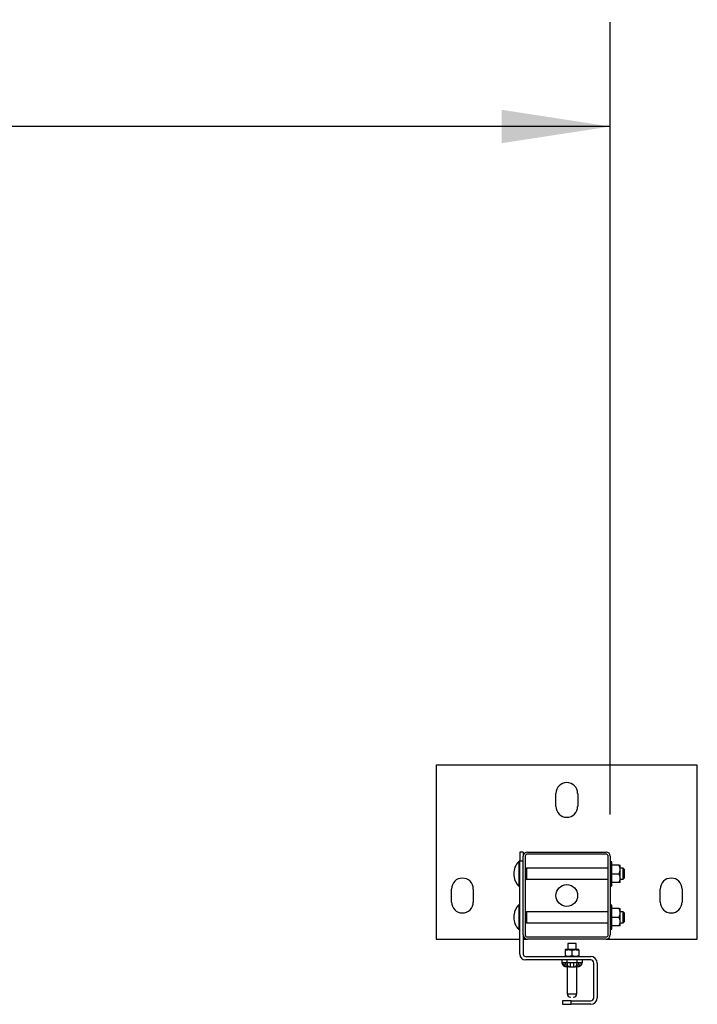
# Model space of a CAD drawing. Header units: inches. Extents: x 0.1 to 10.7, y 0.1 to 8.
# Tile 21 of 42: x 4.6 to 5.4, y 6.1 to 7.2. Entities that reach past the tile are written whole.
import ezdxf

# ---------------------------------------------------------------- set-up
doc = ezdxf.new("R2010")
doc.units = ezdxf.units.IN
doc.header["$MEASUREMENT"] = 0
doc.layers.add('DIMENSIONS', color=140, linetype='Continuous', lineweight=25)
doc.styles.add('SLDTEXTSTYLE0', font='TXT', dxfattribs={"width": 0.7})
doc.dimstyles.new('SLDDIMSTYLE3', dxfattribs={"dimtxt": 0.084961, "dimasz": 0.13, "dimexe": 0, "dimexo": 0.0625, "dimgap": 0.02124, "dimtad": 0, "dimtih": 1, "dimtoh": 1, "dimlfac": 24, "dimrnd": 1e-09, "dimzin": 4, "dimdsep": 46, "dimtxsty": 'SLDTEXTSTYLE0', "dimsah": 1, "dimcen": 0.09, "dimadec": 0, "dimazin": 1, "dimtfac": 1, "dimtofl": 0, "dimtmove": 0, "dimatfit": 3, "dimfxl": 0, "dimfrac": 2, "dimtolj": 1, "dimtzin": 12, "dimarcsym": 0})

# ---------------------------------------------------------------- blocks, each defined once
blk = doc.blocks.new('_D_10')
at = {"layer": 'DIMENSIONS'}
for p, q in [((2.1163, 6.2825), (2.1163, 7.2316)), ((5.283, 6.2825), (5.283, 7.2316)), ((2.1163, 7.1066), (3.4313, 7.1066)), ((3.5464, 7.1066), (3.5179, 7.1066)), ((3.5179, 7.1066), (3.5179, 6.9716)), ((3.9403, 7.1066), (3.9688, 7.1066)), ((3.9688, 7.1066), (3.9688, 6.9716)), ((5.283, 7.1066), (4.0554, 7.1066)), ((3.5179, 6.9716), (3.5464, 6.9716)), ((3.9688, 6.9716), (3.9403, 6.9716))]:
    blk.add_line(p, q, dxfattribs=at)
for points in [[(2.1163, 7.1066), (2.2463, 7.0866), (2.2463, 7.1266)], [(5.283, 7.1066), (5.153, 7.1266), (5.153, 7.0866)]]:
    blk.add_solid(points, dxfattribs=at)
at = {"layer": 'DIMENSIONS', "char_height": 0.08333, "attachment_point": 1, "style": 'SLDTEXTSTYLE0'}
for s, insert in [('76.00', (3.5818, 7.2331)), ('1930.4', (3.5464, 7.079))]:
    blk.add_mtext(s, dxfattribs=dict(at, insert=insert))

msp = doc.modelspace()

# ---------------------------------------------------------------- linework, layer by layer
for p, q in [((5.38716, 6.34169), (5.07466, 6.34169)), ((5.07466, 6.34169), (5.07466, 6.13336)), ((5.38716, 6.13336), (5.38716, 6.34169)), ((5.21789, 6.29221), (5.21789, 6.30783)), ((5.24394, 6.30783), (5.24394, 6.29221)), ((5.17466, 6.23743), (5.17466, 6.22702)), ((5.17883, 6.23743), (5.17466, 6.23743)), ((5.17883, 6.23743), (5.17883, 6.23252)), ((5.17883, 6.13836), (5.17883, 6.23252)), ((5.18125, 6.23252), (5.18125, 6.13836)), ((5.18383, 6.23752), (5.278, 6.23752)), ((5.278, 6.23511), (5.18383, 6.23511)), ((5.28058, 6.13836), (5.28058, 6.23252)), ((5.283, 6.23252), (5.283, 6.13836)), ((5.17341, 6.22624), (5.17341, 6.21148)), ((5.17466, 6.11504), (5.17466, 6.22702)), ((5.17466, 6.22702), (5.17883, 6.22702)), ((5.18246, 6.21815), (5.18125, 6.21815)), ((5.18246, 6.2134), (5.18246, 6.21815)), ((5.28058, 6.2181), (5.18294, 6.2181)), ((5.18294, 6.21148), (5.18294, 6.2181)), ((5.28466, 6.2258), (5.283, 6.2258)), ((5.28466, 6.19716), (5.28466, 6.2258)), ((5.29379, 6.2219), (5.28466, 6.2219)), ((5.29472, 6.21669), (5.29472, 6.2219)), ((5.29841, 6.2181), (5.29472, 6.2181)), ((5.29472, 6.20627), (5.29472, 6.21669)), ((5.29966, 6.21685), (5.29841, 6.2181)), ((5.29841, 6.21148), (5.29841, 6.2181)), ((5.29966, 6.21685), (5.29966, 6.21148)), ((5.17341, 6.21148), (5.17341, 6.19672)), ((5.18246, 6.20956), (5.18125, 6.20694)), ((5.18246, 6.20481), (5.18246, 6.20956)), ((5.18294, 6.20486), (5.18294, 6.21148)), ((5.18294, 6.20486), (5.28058, 6.20486)), ((5.28466, 6.21148), (5.29379, 6.21148)), ((5.29472, 6.20106), (5.29472, 6.20627)), ((5.29472, 6.20486), (5.29841, 6.20486)), ((5.29841, 6.20486), (5.29841, 6.21148)), ((5.29841, 6.20486), (5.29966, 6.20611)), ((5.29966, 6.21148), (5.29966, 6.20611)), ((5.09289, 6.17763), (5.09289, 6.19325)), ((5.11894, 6.19325), (5.11894, 6.17763)), ((5.283, 6.19716), (5.28466, 6.19716)), ((5.29379, 6.20106), (5.28466, 6.20106)), ((5.34289, 6.17763), (5.34289, 6.19325)), ((5.36894, 6.19325), (5.36894, 6.17763)), ((5.17341, 6.17416), (5.17341, 6.1594)), ((5.28466, 6.17372), (5.283, 6.17372)), ((5.28466, 6.14507), (5.28466, 6.17372)), ((5.29379, 6.16981), (5.28466, 6.16981)), ((5.29472, 6.16461), (5.29472, 6.16981)), ((5.17341, 6.1594), (5.17341, 6.14463)), ((5.18246, 6.16606), (5.18125, 6.16606)), ((5.18246, 6.15748), (5.18125, 6.15486)), ((5.18246, 6.16132), (5.18246, 6.16606)), ((5.18246, 6.15273), (5.18246, 6.15748)), ((5.28058, 6.16602), (5.18294, 6.16602)), ((5.18294, 6.1594), (5.18294, 6.16602)), ((5.18294, 6.15278), (5.18294, 6.1594)), ((5.28466, 6.1594), (5.29379, 6.1594)), ((5.29841, 6.16602), (5.29472, 6.16602)), ((5.29472, 6.15419), (5.29472, 6.16461)), ((5.29966, 6.16477), (5.29841, 6.16602)), ((5.29841, 6.1594), (5.29841, 6.16602)), ((5.29841, 6.15278), (5.29841, 6.1594)), ((5.29966, 6.16477), (5.29966, 6.1594)), ((5.29966, 6.1594), (5.29966, 6.15403)), ((5.18294, 6.15278), (5.28058, 6.15278)), ((5.283, 6.14507), (5.28466, 6.14507)), ((5.29379, 6.14898), (5.28466, 6.14898)), ((5.29472, 6.14898), (5.29472, 6.15419)), ((5.29472, 6.15278), (5.29841, 6.15278)), ((5.29841, 6.15278), (5.29966, 6.15403)), ((5.07466, 6.13336), (5.17466, 6.13336)), ((5.17883, 6.13836), (5.17883, 6.11504)), ((5.17883, 6.13336), (5.18383, 6.13336)), ((5.18383, 6.13577), (5.278, 6.13577)), ((5.278, 6.13336), (5.18383, 6.13336)), ((5.278, 6.13336), (5.38716, 6.13336)), ((5.23224, 6.12795), (5.23224, 6.12063)), ((5.24209, 6.12795), (5.23224, 6.12795)), ((5.24209, 6.12063), (5.24209, 6.12795)), ((5.18144, 6.11243), (5.25956, 6.11243)), ((5.23306, 6.12063), (5.22896, 6.12063)), ((5.22896, 6.1199), (5.22896, 6.11317)), ((5.24127, 6.12063), (5.23306, 6.12063)), ((5.23716, 6.11317), (5.23716, 6.1199)), ((5.24537, 6.12063), (5.24127, 6.12063)), ((5.24537, 6.1199), (5.24537, 6.11317)), ((5.25956, 6.10827), (5.18144, 6.10827)), ((5.22514, 6.10827), (5.22514, 6.10493)), ((5.22718, 6.10493), (5.22514, 6.10493)), ((5.23115, 6.10493), (5.22911, 6.10493)), ((5.23091, 6.09993), (5.23151, 6.09993)), ((5.23115, 6.10827), (5.23115, 6.10493)), ((5.23524, 6.10493), (5.23115, 6.10493)), ((5.23141, 6.09993), (5.23141, 6.06785)), ((5.23404, 6.09993), (5.23344, 6.09993)), ((5.23404, 6.09993), (5.23524, 6.09993)), ((5.23524, 6.09993), (5.23524, 6.10493)), ((5.24318, 6.10493), (5.23909, 6.10493)), ((5.23909, 6.10493), (5.23909, 6.09993)), ((5.23909, 6.09993), (5.24029, 6.09993)), ((5.24029, 6.09993), (5.24089, 6.09993)), ((5.24342, 6.09993), (5.24282, 6.09993)), ((5.24291, 6.06785), (5.24291, 6.09993)), ((5.24318, 6.10493), (5.24318, 6.10827)), ((5.24522, 6.10493), (5.24318, 6.10493)), ((5.24919, 6.10493), (5.24715, 6.10493)), ((5.24919, 6.10827), (5.24919, 6.10493)), ((5.26321, 6.06295), (5.26321, 6.10462)), ((5.26737, 6.10462), (5.26737, 6.06295)), ((5.23141, 6.06785), (5.23716, 6.06785)), ((5.23716, 6.06785), (5.24291, 6.06785)), ((5.22571, 6.05931), (5.22571, 6.05514)), ((5.23612, 6.05931), (5.22571, 6.05931)), ((5.22571, 6.05514), (5.23612, 6.05514)), ((5.23612, 6.05931), (5.25956, 6.05931)), ((5.23612, 6.05514), (5.23612, 6.05931)), ((5.25956, 6.05514), (5.23612, 6.05514))]:
    msp.add_line(p, q)
msp.add_circle((5.23091, 6.18544), 0.01302)
for centre, radius, start, end in [((5.23091, 6.30783), 0.01302, 0, 180), ((5.23091, 6.29221), 0.01302, 180, 0), ((5.18383, 6.23252), 0.005, 90, 180), ((5.18383, 6.23252), 0.00258, 90, 180), ((5.278, 6.23252), 0.005, 0, 90), ((5.278, 6.23252), 0.00258, 0, 90), ((5.18829, 6.21148), 0.02096, 135.23467, 180), ((5.17393, 6.22573), 0.000733, 0, 135.23467), ((5.18349, 6.21945), 0.00146, 242.89914, 247.79151), ((5.10591, 6.19325), 0.01302, 0, 180), ((5.18829, 6.21148), 0.02096, 180, 224.76533), ((5.18349, 6.20351), 0.00146, 112.20849, 117.10143), ((5.35591, 6.19325), 0.01302, 0, 180), ((5.17393, 6.19723), 0.000733, 224.76533, 0), ((5.10591, 6.17763), 0.01302, 180, 0), ((5.18829, 6.1594), 0.02096, 135.23467, 180), ((5.17393, 6.17364), 0.000733, 0, 135.23467), ((5.35591, 6.17763), 0.01302, 180, 0), ((5.18829, 6.1594), 0.02096, 180, 224.76533), ((5.18349, 6.16737), 0.00146, 242.89914, 247.79151), ((5.17393, 6.14515), 0.000733, 224.76533, 0), ((5.18349, 6.15143), 0.00146, 112.20849, 117.10143), ((5.18383, 6.13836), 0.005, 180, 270), ((5.18383, 6.13836), 0.00258, 180, 270), ((5.278, 6.13836), 0.005, 270, 0), ((5.278, 6.13836), 0.00258, 270, 0), ((5.18144, 6.11504), 0.00677, 180, 270), ((5.18144, 6.11504), 0.0026, 180, 270), ((5.25956, 6.10462), 0.00781, 0, 90), ((5.23187, 6.10462), 0.0047, 176.18874, 265.59805), ((5.2338, 6.10462), 0.0047, 176.18874, 265.59805), ((5.24053, 6.10462), 0.0047, 274.40195, 3.81126), ((5.24246, 6.10462), 0.0047, 274.40195, 3.81126), ((5.25956, 6.10462), 0.00365, 0, 90), ((5.23558, 6.06785), 0.00417, 180, 270), ((5.23875, 6.06785), 0.00417, 270, 0), ((5.25956, 6.06295), 0.00365, 270, 0), ((5.25956, 6.06295), 0.00781, 270, 0)]:
    msp.add_arc(centre, radius, start, end)
for centre, major_axis, ratio, start_param, end_param in [((5.23091, 6.10493), (-0.00577, 0), 0.8660254, 0, 1.5707963), ((5.23404, 6.10493), (0, 0.005), 0.5773503, 1.5707963, 3.1415927), ((5.24029, 6.10493), (0, 0.005), 0.5773503, 3.1415927, 4.712389), ((5.24342, 6.10493), (0.00577, 0), 0.8660254, 4.712389, 6.2831853)]:
    msp.add_ellipse(centre, major_axis=major_axis, ratio=ratio, start_param=start_param, end_param=end_param)
for points, knots in [([(5.18125, 6.21613), (5.1813, 6.21606), (5.18184, 6.21522), (5.18216, 6.21427), (5.18246, 6.2134)], [0, 0, 0, 0, 0.0908252, 1, 1, 1, 1]), ([(5.18125, 6.20481), (5.1813, 6.20481), (5.18184, 6.20481), (5.18216, 6.20481), (5.18246, 6.20481)], [0, 0, 0, 0, 0.0908252, 1, 1, 1, 1]), ([(5.18246, 6.2134), (5.18254, 6.21309), (5.18263, 6.21277), (5.18278, 6.21213), (5.18283, 6.21181), (5.18283, 6.21115), (5.18278, 6.21083), (5.18263, 6.21019), (5.18254, 6.20988), (5.18246, 6.20956)], [0, 0, 0, 0, 0.25, 0.25, 0.5, 0.5, 0.75, 0.75, 1, 1, 1, 1]), ([(5.18125, 6.16405), (5.1813, 6.16397), (5.18184, 6.16314), (5.18216, 6.16218), (5.18246, 6.16132)], [0, 0, 0, 0, 0.09082515, 1, 1, 1, 1]), ([(5.18246, 6.16132), (5.18254, 6.161), (5.18263, 6.16069), (5.18278, 6.16005), (5.18283, 6.15973), (5.18283, 6.15906), (5.18278, 6.15874), (5.18263, 6.15811), (5.18254, 6.15779), (5.18246, 6.15748)], [0, 0, 0, 0, 0.25, 0.25, 0.5, 0.5, 0.75, 0.75, 1, 1, 1, 1]), ([(5.18125, 6.15273), (5.1813, 6.15273), (5.18184, 6.15273), (5.18216, 6.15273), (5.18246, 6.15273)], [0, 0, 0, 0, 0.0908252, 1, 1, 1, 1]), ([(5.22911, 6.10493), (5.22879, 6.10493), (5.22847, 6.10492), (5.22782, 6.10492), (5.2275, 6.10493), (5.22718, 6.10493)], [0, 0, 0, 0, 0.5, 0.5, 1, 1, 1, 1]), ([(5.23344, 6.09993), (5.23294, 6.09993), (5.23251, 6.09993), (5.23186, 6.09993), (5.23163, 6.09993), (5.23151, 6.09993)], [0, 0, 0, 0, 0.5, 0.5, 1, 1, 1, 1]), ([(5.23909, 6.10493), (5.23845, 6.10493), (5.23781, 6.10492), (5.23652, 6.10492), (5.23588, 6.10493), (5.23524, 6.10493)], [0, 0, 0, 0, 0.5, 0.5, 1, 1, 1, 1]), ([(5.23524, 6.09993), (5.23586, 6.09993), (5.23651, 6.09993), (5.23783, 6.09993), (5.23847, 6.09993), (5.23909, 6.09993)], [0, 0, 0, 0, 0.5, 0.5, 1, 1, 1, 1]), ([(5.24282, 6.09993), (5.2427, 6.09993), (5.24247, 6.09993), (5.24182, 6.09993), (5.24139, 6.09993), (5.24089, 6.09993)], [0, 0, 0, 0, 0.5, 0.5, 1, 1, 1, 1]), ([(5.24715, 6.10493), (5.24683, 6.10493), (5.24651, 6.10492), (5.24586, 6.10492), (5.24554, 6.10493), (5.24522, 6.10493)], [0, 0, 0, 0, 0.5, 0.5, 1, 1, 1, 1])]:
    msp.add_open_spline(points, degree=3, knots=knots)
for points in [[(5.29472, 6.21669), (5.29472, 6.21847), (5.29435, 6.2202), (5.29379, 6.2219)], [(5.29379, 6.2219), (5.29435, 6.2219), (5.29472, 6.2219), (5.29472, 6.2219)], [(5.29379, 6.21148), (5.29435, 6.21318), (5.29472, 6.21491), (5.29472, 6.21669)], [(5.29472, 6.20627), (5.29472, 6.20805), (5.29435, 6.20978), (5.29379, 6.21148)], [(5.29379, 6.20106), (5.29435, 6.20277), (5.29472, 6.20449), (5.29472, 6.20627)], [(5.29472, 6.20106), (5.29472, 6.20106), (5.29435, 6.20106), (5.29379, 6.20106)], [(5.29472, 6.16461), (5.29472, 6.16638), (5.29435, 6.16811), (5.29379, 6.16981)], [(5.29379, 6.16981), (5.29435, 6.16981), (5.29472, 6.16981), (5.29472, 6.16981)], [(5.29379, 6.1594), (5.29435, 6.1611), (5.29472, 6.16283), (5.29472, 6.16461)], [(5.29472, 6.15419), (5.29472, 6.15597), (5.29435, 6.1577), (5.29379, 6.1594)], [(5.29379, 6.14898), (5.29435, 6.15068), (5.29472, 6.15241), (5.29472, 6.15419)], [(5.29472, 6.14898), (5.29472, 6.14898), (5.29435, 6.14898), (5.29379, 6.14898)], [(5.22896, 6.1199), (5.2303, 6.12035), (5.23166, 6.12063), (5.23306, 6.12063)], [(5.22896, 6.12063), (5.22896, 6.12063), (5.22896, 6.12035), (5.22896, 6.1199)], [(5.23306, 6.11243), (5.23166, 6.11243), (5.2303, 6.11272), (5.22896, 6.11317)], [(5.22896, 6.11317), (5.22896, 6.11272), (5.22896, 6.11243), (5.22896, 6.11243)], [(5.23306, 6.12063), (5.23446, 6.12063), (5.23582, 6.12035), (5.23716, 6.1199)], [(5.23716, 6.11317), (5.23582, 6.11272), (5.23446, 6.11243), (5.23306, 6.11243)], [(5.23716, 6.1199), (5.2385, 6.12035), (5.23987, 6.12063), (5.24127, 6.12063)], [(5.24127, 6.11243), (5.23987, 6.11243), (5.2385, 6.11272), (5.23716, 6.11317)], [(5.24127, 6.12063), (5.24267, 6.12063), (5.24403, 6.12035), (5.24537, 6.1199)], [(5.24537, 6.11317), (5.24403, 6.11272), (5.24267, 6.11243), (5.24127, 6.11243)], [(5.24537, 6.1199), (5.24537, 6.12035), (5.24537, 6.12063), (5.24537, 6.12063)], [(5.24537, 6.11243), (5.24537, 6.11243), (5.24537, 6.11272), (5.24537, 6.11317)]]:
    msp.add_open_spline(points, degree=3)

# ---------------------------------------------------------------- dimensions: what is measured, and where the dimension line sits
at = {"layer": 'DIMENSIONS'}
dim = msp.add_linear_dim(base=(5.283, 7.10663), p1=(2.11633, 6.23252), p2=(5.283, 6.23252), dimstyle='SLDDIMSTYLE3', dxfattribs=at)
dim.commit()
dim.dimension.update_dxf_attribs({"geometry": '_D_10', "text_midpoint": (3.74334, 7.10663), "dimtype": 160})

doc.saveas('drawing.dxf')
